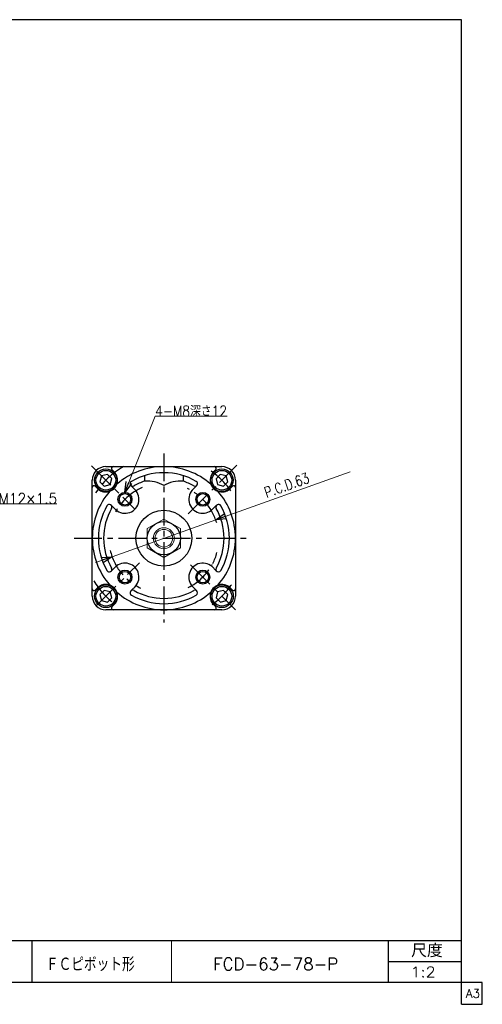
# Model space of a CAD drawing. Header units: millimetres. Extents: x -380 to 408, y -281 to 283.
# Tile 7 of 7: x 143 to 408, y -281 to 283. Entities that reach past the tile are written whole.
import ezdxf
from ezdxf.enums import TextEntityAlignment as Align

# ---------------------------------------------------------------- set-up
doc = ezdxf.new("R2010")
doc.units = ezdxf.units.MM
doc.header["$LTSCALE"] = 0.5
doc.linetypes.add('CENTER', pattern=[50.8, 31.75, -6.35, 6.35, -6.35])
doc.layers.add('Layer0001', color=7, linetype='Continuous')
doc.layers.add('ZUWAKU', color=7, linetype='Continuous')
doc.styles.add('FdaStyle0', font='txt.shx', dxfattribs={"width": 0.777778, "bigfont": 'bigfont'})
doc.dimstyles.new('DaDimDiametricStyle', dxfattribs={"dimtxt": 6, "dimasz": 6.000004, "dimexe": 2, "dimexo": 2, "dimgap": 2, "dimtad": 3, "dimdsep": 46, "dimtxsty": 'FdaStyle0', "dimblk1": 'OPEN30', "dimblk2": 'OPEN30', "dimsah": 1, "dimcen": 0.09, "dimclrd": 4, "dimclre": 4, "dimclrt": 4, "dimadec": 0, "dimazin": 2, "dimtfac": 1, "dimtdec": 4, "dimtmove": 0, "dimatfit": 0, "dimfxl": 1, "dimarcsym": 0})

# ---------------------------------------------------------------- blocks, each defined once
blk = doc.blocks.new('_OPEN30')
at = {"color": 0, "linetype": 'ByBlock', "lineweight": -2}
for p, q in [((-1, 0.267949), (0, 0)), ((0, 0), (-1, -0.267949)), ((0, 0), (-1, 0))]:
    blk.add_line(p, q, dxfattribs=at)
blk = doc.blocks.new('DC_GROUP_Φ63_1')
at = {"layer": 'Layer0001', "color": 4, "linetype": 'Continuous', "lineweight": 13}
for p, q in [((126.01, -8.01), (130.98, 5.72)), ((130.98, 5.72), (164.45, 5.72))]:
    blk.add_line(p, q, dxfattribs=at)
at = {"layer": 'Layer0001', "color": 4, "xscale": 6.000005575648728, "yscale": 5.999978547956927, "rotation": 250.1008475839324}
blk.add_blockref('_OPEN30', (126.01, -8.01), dxfattribs=at)
at = {"layer": 'Layer0001', "color": 4, "style": 'FdaStyle0', "width": 0.777778}
blk.add_text('M12×1.5', height=6, dxfattribs=at).set_placement((130.98, 5.72), (164.58, 5.72), align=Align.FIT)
blk = doc.blocks.new('DC_GROUP_Φ63_2')
at = {"color": 4, "linetype": 'Continuous', "lineweight": 13}
for p, q in [((225.65, -3.04), (216.15, -8.53)), ((235.15, -8.53), (225.65, -3.04)), ((216.15, -8.53), (216.15, -19.5)), ((235.15, -19.5), (235.15, -8.53)), ((216.15, -19.5), (225.65, -24.98)), ((225.65, -24.98), (235.15, -19.5))]:
    blk.add_line(p, q, dxfattribs=at)
for radius in [9.5, 6, 5.05]:
    blk.add_circle((225.65, -14.01), radius, dxfattribs=at)
blk = doc.blocks.new('*D52')
at = {"color": 4, "linetype": 'Continuous', "lineweight": 13}
for p, q in [((332.24, 23.99), (255.32, -3.43)), ((195.98, -24.59), (255.32, -3.43)), ((186.56, -27.95), (195.98, -24.59))]:
    blk.add_line(p, q, dxfattribs=at)
at = {"color": 4, "xscale": 6.000005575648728, "yscale": 5.999978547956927}
for p, rotation in [((255.32, -3.43), 199.6216880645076), ((195.98, -24.59), 19.62168806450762)]:
    blk.add_blockref('_OPEN30', p, dxfattribs=dict(at, rotation=rotation))
at = {"color": 4, "insert": (284.47, 9.08), "char_height": 6, "width": 67.5, "attachment_point": 7, "rotation": 19.6217, "style": 'FdaStyle0'}
blk.add_mtext('\\T1.00;P.C.D.63', dxfattribs=at)

msp = doc.modelspace()

# ---------------------------------------------------------------- linework, layer by layer
at = {"color": 4, "linetype": 'Continuous', "lineweight": 13}
for p, q in [((203.358, 12.261), (220.668, 55.873)), ((220.668, 55.873), (261.868, 55.873))]:
    msp.add_line(p, q, dxfattribs=at)
at = {"color": 4, "linetype": 'CENTER', "lineweight": 25}
for p, q in [((225.652, 34.599), (225.652, -62.222)), ((184.122, 27.518), (209.035, 2.604)), ((239.607, -0.058), (267.461, 27.796)), ((174.267, -14.013), (273.916, -14.013)), ((186.937, -52.728), (211.622, -28.043)), ((240.809, -29.17), (266.652, -55.013))]:
    msp.add_line(p, q, dxfattribs=at)
at = {"color": 4, "linetype": 'Continuous', "lineweight": 25}
for p, q in [((193.315, 22.567), (189.969, 21.671)), ((192.452, 26.987), (225.652, 26.987)), ((195.764, 20.118), (193.315, 22.567)), ((197.191, 23.994), (195.905, 25.28)), ((225.652, 26.987), (258.852, 26.987)), ((254.113, 23.994), (255.399, 25.28)), ((184.652, -14.013), (184.652, 19.187)), ((189.969, 21.671), (189.072, 18.325)), ((189.072, 18.325), (191.522, 15.875)), ((194.868, 16.772), (195.764, 20.118)), ((214.652, 21.837), (214.652, 18.686)), ((236.652, 21.837), (236.652, 18.686)), ((257.956, 22.533), (255.506, 20.084)), ((255.506, 20.084), (256.403, 16.738)), ((261.302, 21.637), (257.956, 22.533)), ((259.749, 15.841), (262.198, 18.291)), ((262.198, 18.291), (261.302, 21.637)), ((266.652, 19.187), (266.652, -14.013)), ((187.645, 14.448), (186.359, 15.734)), ((191.522, 15.875), (194.868, 16.772)), ((209.035, 13.918), (206.756, 16.197)), ((241.539, 13.187), (244.549, 16.197)), ((256.403, 16.738), (259.749, 15.841)), ((263.659, 14.448), (264.945, 15.734)), ((198.452, 1.874), (195.442, 4.884)), ((253.583, 2.604), (255.863, 4.884)), ((184.652, -47.213), (184.652, -14.013)), ((266.652, -14.013), (266.652, -47.213)), ((197.722, -30.63), (195.442, -32.91)), ((252.853, -29.9), (255.863, -32.91)), ((187.645, -42.474), (186.359, -43.76)), ((191.522, -43.901), (189.072, -46.35)), ((194.868, -44.797), (191.522, -43.901)), ((195.764, -48.144), (194.868, -44.797)), ((209.766, -41.213), (206.756, -44.223)), ((242.269, -41.944), (244.549, -44.223)), ((256.437, -44.797), (255.54, -48.144)), ((259.783, -43.901), (256.437, -44.797)), ((262.232, -46.35), (259.783, -43.901)), ((263.659, -42.474), (264.945, -43.76)), ((189.072, -46.35), (189.969, -49.696)), ((189.969, -49.696), (193.315, -50.593)), ((193.315, -50.593), (195.764, -48.144)), ((255.54, -48.144), (257.99, -50.593)), ((257.99, -50.593), (261.336, -49.696)), ((261.336, -49.696), (262.232, -46.35)), ((225.652, -55.013), (192.452, -55.013)), ((197.191, -52.02), (195.905, -53.306)), ((258.852, -55.013), (225.652, -55.013)), ((254.113, -52.02), (255.399, -53.306))]:
    msp.add_line(p, q, dxfattribs=at)
for centre, radius in [((192.418, 19.221), 6.5), ((192.418, 19.221), 5.634), ((258.852, 19.187), 6.5), ((258.852, 19.187), 5.634), ((203.378, 8.261), 4), ((203.378, 8.261), 3.3), ((247.926, 8.261), 4), ((247.926, 8.261), 3.3), ((225.652, -14.013), 16), ((225.652, -14.013), 9.5), ((203.378, -36.287), 4), ((203.378, -36.287), 3.3), ((247.926, -36.287), 4), ((247.926, -36.287), 3.3), ((192.418, -47.247), 6.5), ((192.418, -47.247), 5.634), ((258.886, -47.247), 6.5), ((258.886, -47.247), 5.634)]:
    msp.add_circle(centre, radius, dxfattribs=at)
for centre, radius, start, end in [((192.452, 19.187), 7.8, 90, 180), ((192.418, 19.221), 6.75, 220.87302, 45), ((196.612, 25.987), 1, 90, 225), ((225.652, -14.013), 41, 90, 130.96301), ((225.652, -14.013), 37.5, 90, 119.69906), ((225.652, -14.013), 41, 49.03699, 90), ((225.652, -14.013), 37.5, 60.30094, 90), ((258.886, 19.221), 6.75, 128.87884, 320.12946), ((254.692, 25.987), 1, 315, 90), ((258.852, 19.187), 7.8, 0, 90), ((207.816, 17.258), 1.5, 119.69906, 299.69906), ((225.652, -14.013), 34.5, 108.59282, 119.69906), ((215.856, -1.277), 20, 60.42145, 93.45102), ((235.448, -1.277), 20, 86.54898, 119.57855), ((225.652, -14.013), 34.5, 60.30094, 71.40718), ((243.488, 17.258), 1.5, 240.30094, 60.30094), ((185.652, 15.027), 1, 45, 180), ((225.652, -14.013), 41, 139.03699, 180), ((203.378, 8.261), 8, 220.83676, 45), ((247.926, 8.261), 8, 130.83676, 315), ((225.652, -14.013), 41, 0, 40.96301), ((265.652, 15.027), 1, 0, 135), ((225.652, -14.013), 37.5, 150.30094, 180), ((225.652, -14.013), 34.5, 150.30094, 180), ((194.381, 3.823), 1.5, 330.30094, 150.30094), ((256.923, 3.823), 1.5, 29.69906, 209.69906), ((225.652, -14.013), 34.5, 0, 29.69906), ((225.652, -14.013), 37.5, 0, 29.69906), ((225.652, -14.013), 41, 180, 220.96301), ((225.652, -14.013), 37.5, 180, 209.69906), ((225.652, -14.013), 34.5, 180, 209.69906), ((225.652, -14.013), 34.5, 330.30094, 360), ((225.652, -14.013), 41, 319.03699, 360), ((225.652, -14.013), 37.5, 330.30094, 360), ((225.652, -14.013), 31.5, 332.74226, 344.87065), ((194.381, -31.849), 1.5, 209.69906, 29.69906), ((203.378, -36.287), 8, 310.83676, 135), ((247.926, -36.287), 8, 40.83676, 225), ((256.923, -31.849), 1.5, 150.30094, 330.30094), ((185.652, -43.053), 1, 180, 315), ((192.418, -47.247), 6.75, 315, 135), ((225.652, -14.013), 41, 229.03699, 270), ((207.816, -45.284), 1.5, 60.30094, 240.30094), ((225.652, -14.013), 34.5, 240.30094, 270), ((225.652, -14.013), 34.5, 270, 299.69906), ((225.652, -14.013), 41, 270, 310.96301), ((243.488, -45.284), 1.5, 299.69906, 119.69906), ((258.886, -47.247), 6.75, 39.17733, 225), ((265.652, -43.053), 1, 225, 360), ((192.452, -47.213), 7.8, 180, 270), ((225.652, -14.013), 37.5, 240.30094, 270), ((225.652, -14.013), 37.5, 270, 299.69906), ((258.852, -47.213), 7.8, 270, 0), ((196.612, -54.013), 1, 135, 270), ((254.692, -54.013), 1, 270, 45)]:
    msp.add_arc(centre, radius, start, end, dxfattribs=at)
at = {"color": 4, "linetype": 'CENTER', "lineweight": 25}
for radius, start, end in [(47, 119.26824, 146.66404), (47, 35.34131, 56.33951), (31.5, 113.20207, 151.30134), (31.5, 16.15539, 64.38927), (31.5, 192.81166, 245.00774), (31.5, 296.1894, 331.29594), (47, 211.2761, 234.0205), (47, 305.9795, 327.42717)]:
    msp.add_arc((225.652, -14.013), radius, start, end, dxfattribs=at)
at = {"layer": 'ZUWAKU', "color": 5, "linetype": 'Continuous', "lineweight": 25}
for p, q in [((396, 283), (-380, 283)), ((396, -281), (396, 283)), ((408, -268.5), (-380, -268.5)), ((408, -281), (408, -268.5)), ((396, -281), (408, -281))]:
    msp.add_line(p, q, dxfattribs=at)
at = {"layer": 'ZUWAKU', "color": 4, "linetype": 'Continuous', "lineweight": 25}
for p, q in [((14, -244.5), (396, -244.5)), ((150, -244.5), (150, -268.5)), ((354.27, -268.5), (354.27, -244.5)), ((354.27, -256.5), (396, -256.5))]:
    msp.add_line(p, q, dxfattribs=at)
at = {"layer": 'ZUWAKU', "color": 4, "linetype": 'Continuous', "lineweight": 13}
msp.add_line((230, -244.5), (230, -268.5), dxfattribs=at)

# ---------------------------------------------------------------- block references
at = {"color": 4, "xscale": 6.000005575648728, "yscale": 5.999978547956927, "rotation": 248.3504284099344}
msp.add_blockref('_OPEN30', (203.358, 12.261), dxfattribs=at)
at = {"linetype": 'Continuous'}
msp.add_blockref('DC_GROUP_Φ63_2', (0, 0), dxfattribs=at)
at = {"layer": 'Layer0001', "linetype": 'Continuous'}
msp.add_blockref('DC_GROUP_Φ63_1', (0, 0), dxfattribs=at)

# ---------------------------------------------------------------- texts
at = {"color": 4, "style": 'FdaStyle0'}
for s, height, width, p, p2 in [('4-M8深さ12', 6, 0.780303, (220.668, 55.873), (261.868, 55.873)), ('ＦＣピボット形', 8, 0.693989, (158.12, -262.075), (208.92, -262.075)), ('FCD-63-78-P', 7, 0.822989, (253.876, -261.4), (325.476, -261.4)), ('1:2', 6, 0.8, (366.87, -265.5), (381.27, -265.5))]:
    msp.add_text(s, height=height, dxfattribs=dict(at, width=width)).set_placement(p, p2, align=Align.FIT)
at = {"layer": 'ZUWAKU', "color": 4, "style": 'FdaStyle0', "width": 0.749175}
msp.add_text('尺度', height=7.6, dxfattribs=at).set_placement((367.23, -254.06), (385.39, -254.06), align=Align.FIT)
at = {"layer": 'ZUWAKU', "color": 7, "style": 'FdaStyle0', "width": 0.8}
msp.add_text('A3', height=5, dxfattribs=at).set_placement((398.615, -277.25), (406.615, -277.25), align=Align.FIT)

# ---------------------------------------------------------------- dimensions: what is measured, and where the dimension line sits
at = {"linetype": 'Continuous', "lineweight": 13}
dim = msp.add_diameter_dim_2p(p1=(255.323, -3.435), p2=(195.982, -24.591), text='P.C.D.63', dimstyle='DaDimDiametricStyle', override={"dimtxt": 6, "dimasz": 6.000004, "dimexe": 2, "dimexo": 2, "dimgap": 2, "dimtad": 3, "dimtih": 0, "dimtoh": 0, "dimdec": 2, "dimzin": 8, "dimtxsty": 'FdaStyle0', "dimblk1": 'OPEN30', "dimblk2": 'OPEN30', "dimsah": 1, "dimclrd": 4, "dimclre": 4, "dimclrt": 4, "dimazin": 2, "dimtofl": 1, "dimatfit": 0, "dimtolj": 0, "dimtzin": 8}, dxfattribs=at)
dim.commit()
dim.dimension.update_dxf_attribs({"geometry": '*D52', "text_midpoint": (306.069, 19.965)})

doc.saveas('drawing.dxf')
